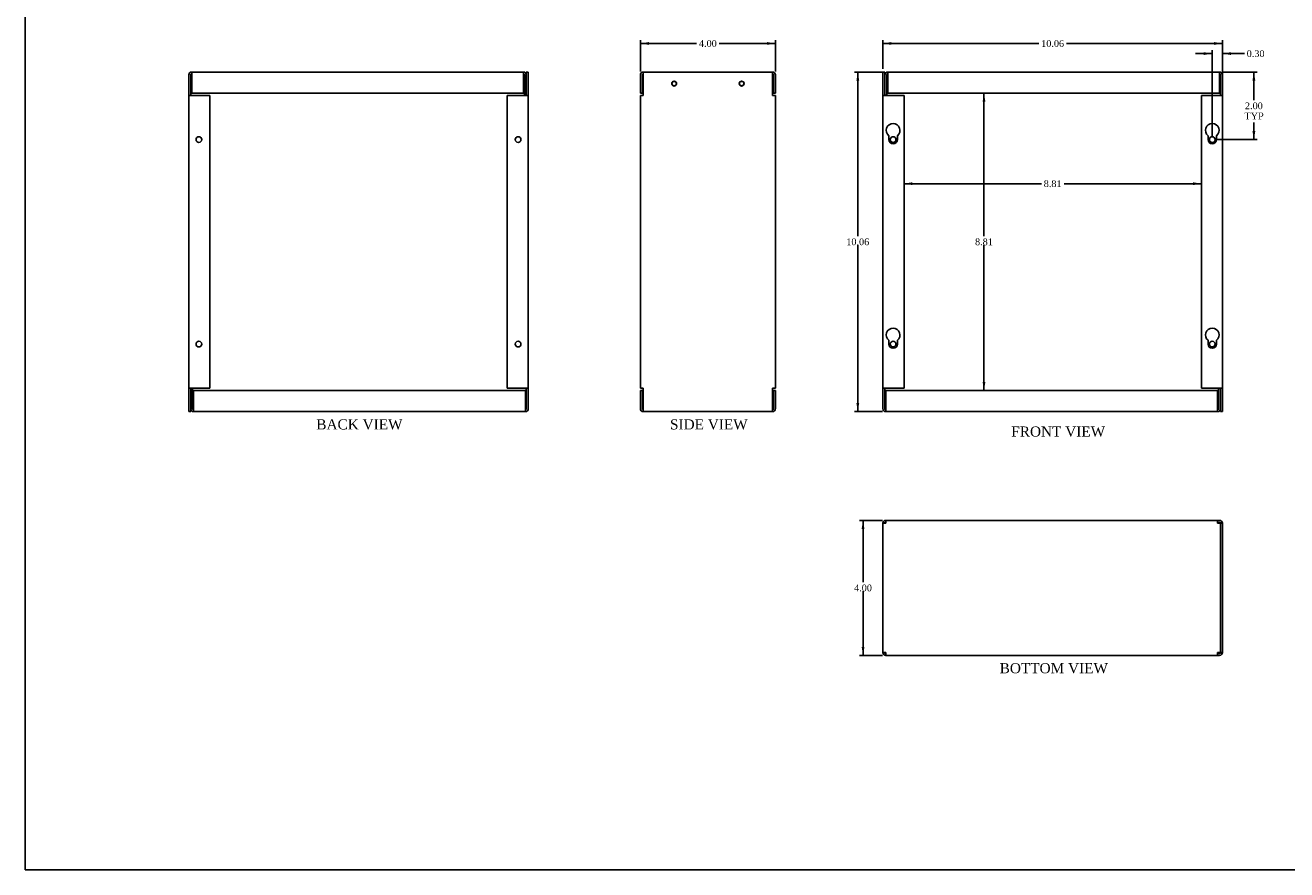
# Model space of a CAD drawing. Header units: inches. Extents: x 0.2 to 65.9, y -0.4 to 43.8.
# Tile 1 of 4: x 0.2 to 37.6, y 0.1 to 25.1. Entities that reach past the tile are written whole.
import ezdxf
from ezdxf.enums import TextEntityAlignment as Align

# ---------------------------------------------------------------- set-up
doc = ezdxf.new("R2010")
doc.units = ezdxf.units.IN
doc.header["$MEASUREMENT"] = 0
for name, color, linetype in [('COM71334-3', 7, 'Continuous'), ('COM71366-3', 7, 'Continuous'), ('Default', 7, 'Continuous')]:
    doc.layers.add(name, color=color, linetype=linetype)
doc.styles.add('SEACAD_Times_New_Roman', font='times.ttf')
doc.dimstyles.new('HAMMOND_(STH_-_42x28)', dxfattribs={"dimtxt": 0.2, "dimasz": 0.25, "dimexe": 0.1, "dimexo": 0.1, "dimgap": 0.05, "dimtad": 0, "dimtih": 1, "dimtoh": 1, "dimzin": 0, "dimdsep": 46, "dimtxsty": 'SEACAD_Times_New_Roman', "dimblk1": '_SE_FILLED', "dimblk2": '_SE_FILLED', "dimsah": 1, "dimcen": 0.1, "dimadec": 0, "dimazin": 0, "dimtfac": 0.8, "dimtofl": 0, "dimtmove": 0, "dimatfit": 3, "dimfxl": 1, "dimtolj": 1, "dimtzin": 0, "dimarcsym": 0})

# ---------------------------------------------------------------- blocks, each defined once
blk = doc.blocks.new('SE2')
at = {"layer": 'COM71334-3', "color": 7, "linetype": 'Continuous'}
for p, q in [((25.648, 23.744), (25.591, 23.744)), ((25.591, 23.744), (25.591, 23.048)), ((25.648, 23.744), (25.648, 23.048)), ((25.591, 14.377), (25.591, 23.048)), ((25.591, 23.048), (25.677, 23.048)), ((26.216, 23.048), (25.677, 23.048)), ((26.216, 14.377), (26.216, 23.048)), ((25.768, 21.856), (25.768, 21.744)), ((26.018, 21.744), (26.018, 21.856)), ((25.768, 15.793), (25.768, 15.681)), ((26.018, 15.681), (26.018, 15.793)), ((25.591, 14.377), (25.591, 13.767)), ((25.677, 14.377), (25.591, 14.377)), ((25.648, 14.377), (25.648, 13.767)), ((25.677, 14.377), (26.216, 14.377)), ((25.677, 14.306), (25.677, 13.767)), ((35.511, 14.306), (25.677, 14.306)), ((35.511, 13.767), (35.511, 14.306)), ((35.597, 14.363), (35.54, 14.363)), ((35.54, 14.363), (35.54, 13.767)), ((35.597, 14.363), (35.597, 13.767)), ((25.677, 13.681), (25.677, 13.767)), ((25.677, 13.681), (35.511, 13.681)), ((35.511, 13.767), (35.511, 13.681))]:
    blk.add_line(p, q, dxfattribs=at)
for centre in [(25.893, 21.744), (25.893, 15.681)]:
    blk.add_circle(centre, 0.085, dxfattribs=at)
for centre, radius, start, end in [((25.893, 22.016), 0.203, 308.0074, 231.9926), ((25.893, 21.744), 0.125, 180, 0), ((25.893, 15.953), 0.203, 308.0074, 231.9926), ((25.893, 15.681), 0.125, 180, 0), ((25.677, 13.767), 0.086, 180, 270), ((25.677, 13.767), 0.029, 180, 270), ((35.511, 13.767), 0.086, 270, 0), ((35.511, 13.767), 0.029, 270, 0)]:
    blk.add_arc(centre, radius, start, end, dxfattribs=at)
at = {"layer": 'COM71366-3', "color": 7, "linetype": 'Continuous'}
for p, q in [((25.648, 23.062), (25.648, 23.658)), ((25.705, 23.062), (25.705, 23.658)), ((35.568, 23.744), (25.734, 23.744)), ((25.734, 23.658), (25.734, 23.744)), ((25.734, 23.658), (25.734, 23.119)), ((35.568, 23.744), (35.568, 23.658)), ((35.568, 23.119), (35.568, 23.658)), ((35.597, 23.048), (35.597, 23.658)), ((35.654, 23.048), (35.654, 23.658)), ((25.648, 23.062), (25.705, 23.062)), ((25.734, 23.119), (35.568, 23.119)), ((35.568, 23.048), (35.029, 23.048)), ((35.029, 23.048), (35.029, 14.377)), ((35.568, 23.048), (35.654, 23.048)), ((35.654, 23.048), (35.654, 14.377)), ((35.227, 21.856), (35.227, 21.744)), ((35.477, 21.744), (35.477, 21.856)), ((35.227, 15.793), (35.227, 15.681)), ((35.477, 15.681), (35.477, 15.793)), ((35.029, 14.377), (35.568, 14.377)), ((35.654, 14.377), (35.568, 14.377)), ((35.597, 13.681), (35.597, 14.377)), ((35.654, 13.681), (35.654, 14.377)), ((35.597, 13.681), (35.654, 13.681))]:
    blk.add_line(p, q, dxfattribs=at)
for centre in [(35.352, 21.744), (35.352, 15.681)]:
    blk.add_circle(centre, 0.085, dxfattribs=at)
for centre, radius, start, end in [((25.734, 23.658), 0.086, 90, 180), ((25.734, 23.658), 0.029, 90, 180), ((35.568, 23.658), 0.086, 0, 90), ((35.568, 23.658), 0.029, 0, 90), ((35.352, 22.016), 0.203, 308.0074, 231.9926), ((35.352, 21.744), 0.125, 180, 0), ((35.352, 15.953), 0.203, 308.0074, 231.9926), ((35.352, 15.681), 0.125, 180, 0)]:
    blk.add_arc(centre, radius, start, end, dxfattribs=at)
blk = doc.blocks.new('SE4')
at = {"layer": 'COM71334-3', "color": 7, "linetype": 'Continuous'}
for p, q in [((18.489, 23.744), (22.317, 23.744)), ((18.489, 23.744), (18.489, 23.048)), ((22.317, 23.744), (22.317, 23.048)), ((18.403, 23.048), (18.489, 23.048)), ((18.403, 14.377), (18.403, 23.048)), ((22.317, 23.048), (22.403, 23.048)), ((22.403, 23.048), (22.403, 14.377)), ((18.489, 14.377), (18.403, 14.377)), ((18.403, 14.306), (18.46, 14.306)), ((18.403, 13.767), (18.403, 14.306)), ((18.46, 13.767), (18.46, 14.306)), ((18.489, 14.377), (18.489, 13.767)), ((22.317, 14.377), (22.317, 13.767)), ((22.403, 14.377), (22.317, 14.377)), ((22.403, 14.306), (22.346, 14.306)), ((22.346, 14.306), (22.346, 13.767)), ((22.403, 14.306), (22.403, 13.767)), ((18.489, 13.681), (18.489, 13.767)), ((18.489, 13.681), (22.317, 13.681)), ((22.317, 13.767), (22.317, 13.681))]:
    blk.add_line(p, q, dxfattribs=at)
for centre in [(19.403, 23.403), (21.403, 23.403)]:
    blk.add_circle(centre, 0.0725, dxfattribs=at)
for centre, radius, start, end in [((18.489, 13.767), 0.086, 180, 270), ((18.489, 13.767), 0.029, 180, 270), ((22.317, 13.767), 0.086, 270, 360), ((22.317, 13.767), 0.029, 270, 0)]:
    blk.add_arc(centre, radius, start, end, dxfattribs=at)
at = {"layer": 'COM71366-3', "color": 7, "linetype": 'Continuous'}
for p, q in [((18.403, 23.119), (18.403, 23.658)), ((18.46, 23.119), (18.46, 23.658)), ((22.346, 23.658), (22.346, 23.119)), ((22.403, 23.658), (22.403, 23.119)), ((18.403, 23.119), (18.46, 23.119)), ((22.403, 23.119), (22.346, 23.119))]:
    blk.add_line(p, q, dxfattribs=at)
for centre in [(19.403, 23.403), (21.403, 23.403)]:
    blk.add_circle(centre, 0.0655, dxfattribs=at)
for centre, radius, start, end in [((18.489, 23.658), 0.086, 90, 180), ((18.489, 23.658), 0.029, 90, 180), ((22.317, 23.658), 0.086, 0, 90), ((22.317, 23.658), 0.029, 0, 90)]:
    blk.add_arc(centre, radius, start, end, dxfattribs=at)
blk = doc.blocks.new('SE6')
at = {"layer": 'COM71334-3', "color": 7, "linetype": 'Continuous'}
for p, q in [((25.591, 10.368), (25.677, 10.368)), ((25.591, 6.54), (25.591, 10.368)), ((25.677, 10.368), (25.677, 10.454)), ((25.677, 10.454), (35.511, 10.454)), ((35.511, 10.454), (35.511, 10.368)), ((35.511, 10.368), (35.597, 10.368)), ((25.677, 6.54), (25.591, 6.54)), ((25.677, 6.454), (25.677, 6.54)), ((35.511, 6.454), (25.677, 6.454)), ((35.597, 6.54), (35.511, 6.54)), ((35.511, 6.54), (35.511, 6.454))]:
    blk.add_line(p, q, dxfattribs=at)
for centre, radius, start, end in [((25.677, 10.368), 0.086, 90, 180), ((25.677, 10.368), 0.029, 90, 180), ((25.677, 6.54), 0.086, 180, 270), ((25.677, 6.54), 0.029, 180, 270)]:
    blk.add_arc(centre, radius, start, end, dxfattribs=at)
at = {"layer": 'COM71366-3', "color": 7, "linetype": 'Continuous'}
for p, q in [((35.511, 10.454), (35.568, 10.454)), ((35.511, 10.397), (35.568, 10.397)), ((35.568, 10.368), (35.568, 10.397)), ((35.597, 10.368), (35.654, 10.368)), ((35.597, 6.54), (35.597, 10.368)), ((35.654, 6.54), (35.654, 10.368)), ((35.568, 6.511), (35.511, 6.511)), ((35.568, 6.454), (35.511, 6.454)), ((35.568, 6.511), (35.568, 6.54)), ((35.597, 6.54), (35.654, 6.54))]:
    blk.add_line(p, q, dxfattribs=at)
for centre, radius, start, end in [((35.568, 10.368), 0.086, 0, 90), ((35.568, 10.368), 0.029, 0, 90), ((35.568, 6.54), 0.086, 270, 0), ((35.568, 6.54), 0.029, 270, 0)]:
    blk.add_arc(centre, radius, start, end, dxfattribs=at)
blk = doc.blocks.new('DMBLK3')
at = {"layer": 'Default', "linetype": 'Continuous', "transparency": 16777216}
for points in [[(25.841, 24.634), (25.591, 24.592), (25.841, 24.551)], [(35.404, 24.634), (35.404, 24.551), (35.654, 24.592)]]:
    blk.add_hatch(color=7, dxfattribs=at).paths.add_polyline_path(points)
at = {"layer": 'Default', "color": 7, "linetype": 'Continuous', "transparency": 16777216}
for p, q in [((25.591, 23.844), (25.591, 24.692)), ((35.654, 23.758), (35.654, 24.692)), ((25.591, 24.592), (30.211, 24.592)), ((31.034, 24.592), (35.654, 24.592))]:
    blk.add_line(p, q, dxfattribs=at)
at = {"layer": 'Default', "color": 7, "linetype": 'Continuous', "transparency": 16777216, "style": 'SEACAD_Times_New_Roman'}
blk.add_text('10.06', height=0.2, dxfattribs=at).set_placement((30.281, 24.692), align=Align.TOP_LEFT)
blk = doc.blocks.new('_SE_FILLED')
at = {"color": 0}
blk.add_line((0, 0), (-1, 0), dxfattribs=at)
blk.add_solid([(0, 0), (-1, -0.1665), (-1, 0.1665), (0, 0)], dxfattribs=at)
blk = doc.blocks.new('DMBLK4')
at = {"layer": 'Default', "linetype": 'Continuous', "transparency": 16777216}
for points in [[(24.804, 23.494), (24.888, 23.494), (24.846, 23.744)], [(24.804, 13.931), (24.846, 13.681), (24.888, 13.931)]]:
    blk.add_hatch(color=7, dxfattribs=at).paths.add_polyline_path(points)
at = {"layer": 'Default', "color": 7, "linetype": 'Continuous', "transparency": 16777216}
for p, q in [((25.634, 23.744), (24.746, 23.744)), ((24.846, 23.744), (24.846, 18.883)), ((24.846, 18.613), (24.846, 13.681)), ((25.577, 13.681), (24.746, 13.681))]:
    blk.add_line(p, q, dxfattribs=at)
at = {"layer": 'Default', "color": 7, "linetype": 'Continuous', "transparency": 16777216, "style": 'SEACAD_Times_New_Roman'}
blk.add_text('10.06', height=0.2, dxfattribs=at).set_placement((24.505, 18.813), align=Align.TOP_LEFT)
blk = doc.blocks.new('DMBLK6')
at = {"layer": 'Default', "linetype": 'Continuous', "transparency": 16777216}
for points in [[(36.628, 23.494), (36.586, 23.744), (36.544, 23.494)], [(36.628, 21.994), (36.544, 21.994), (36.586, 21.744)]]:
    blk.add_hatch(color=7, dxfattribs=at).paths.add_polyline_path(points)
at = {"layer": 'Default', "color": 7, "linetype": 'Continuous', "transparency": 16777216}
for p, q in [((35.668, 23.744), (36.686, 23.744)), ((36.586, 23.744), (36.586, 22.914)), ((36.586, 22.252), (36.586, 21.744)), ((35.452, 21.744), (36.686, 21.744))]:
    blk.add_line(p, q, dxfattribs=at)
at = {"layer": 'Default', "color": 7, "linetype": 'Continuous', "transparency": 16777216, "style": 'SEACAD_Times_New_Roman'}
for s, p in [('2.00', (36.321, 22.844)), ('TYP', (36.306, 22.544))]:
    blk.add_text(s, height=0.2, dxfattribs=at).set_placement(p, align=Align.TOP_LEFT)
blk = doc.blocks.new('DMBLK7')
at = {"layer": 'Default', "linetype": 'Continuous', "transparency": 16777216}
for points in [[(35.102, 24.334), (35.102, 24.251), (35.352, 24.292)], [(35.904, 24.334), (35.654, 24.292), (35.904, 24.251)]]:
    blk.add_hatch(color=7, dxfattribs=at).paths.add_polyline_path(points)
at = {"layer": 'Default', "color": 7, "linetype": 'Continuous', "transparency": 16777216}
for p, q in [((35.352, 21.844), (35.352, 24.392)), ((35.654, 23.148), (35.654, 24.392)), ((35.352, 24.292), (34.852, 24.292)), ((36.203, 24.292), (35.654, 24.292)), ((36.203, 24.292), (36.303, 24.292))]:
    blk.add_line(p, q, dxfattribs=at)
at = {"layer": 'Default', "color": 7, "linetype": 'Continuous', "transparency": 16777216, "style": 'SEACAD_Times_New_Roman'}
blk.add_text('0.30', height=0.2, dxfattribs=at).set_placement((36.373, 24.392), align=Align.TOP_LEFT)
blk = doc.blocks.new('DMBLK8')
at = {"layer": 'Default', "linetype": 'Continuous', "transparency": 16777216}
for points in [[(24.96, 10.204), (25.043, 10.204), (25.001, 10.454)], [(24.96, 6.704), (25.001, 6.454), (25.043, 6.704)]]:
    blk.add_hatch(color=7, dxfattribs=at).paths.add_polyline_path(points)
at = {"layer": 'Default', "color": 7, "linetype": 'Continuous', "transparency": 16777216}
for p, q in [((25.577, 10.454), (24.901, 10.454)), ((25.001, 10.454), (25.001, 8.624)), ((25.001, 8.354), (25.001, 6.454)), ((25.577, 6.454), (24.901, 6.454))]:
    blk.add_line(p, q, dxfattribs=at)
at = {"layer": 'Default', "color": 7, "linetype": 'Continuous', "transparency": 16777216, "style": 'SEACAD_Times_New_Roman'}
blk.add_text('4.00', height=0.2, dxfattribs=at).set_placement((24.736, 8.554), align=Align.TOP_LEFT)
blk = doc.blocks.new('SE7')
at = {"layer": 'COM71334-3', "color": 7, "linetype": 'Continuous'}
for p, q in [((15.021, 23.744), (15.078, 23.744)), ((15.021, 23.744), (15.021, 23.048)), ((15.078, 23.744), (15.078, 23.048)), ((14.992, 23.048), (14.453, 23.048)), ((14.453, 23.048), (14.453, 14.377)), ((14.992, 23.048), (15.078, 23.048)), ((15.078, 23.048), (15.078, 14.377)), ((5.073, 14.363), (5.13, 14.363)), ((5.073, 13.767), (5.073, 14.363)), ((5.13, 13.767), (5.13, 14.363)), ((5.159, 14.306), (5.159, 13.767)), ((14.992, 14.306), (5.159, 14.306)), ((14.453, 14.377), (14.992, 14.377)), ((15.078, 14.377), (14.992, 14.377)), ((14.992, 13.767), (14.992, 14.306)), ((15.021, 14.377), (15.021, 13.767)), ((15.078, 14.377), (15.078, 13.767)), ((5.159, 13.681), (5.159, 13.767)), ((14.992, 13.681), (5.159, 13.681)), ((14.992, 13.767), (14.992, 13.681))]:
    blk.add_line(p, q, dxfattribs=at)
for centre in [(14.776, 21.744), (14.776, 15.681)]:
    blk.add_circle(centre, 0.085, dxfattribs=at)
for centre, radius, start, end in [((5.159, 13.767), 0.086, 180, 270), ((5.159, 13.767), 0.029, 180, 270), ((14.992, 13.767), 0.086, 270, 0), ((14.992, 13.767), 0.029, 270, 0)]:
    blk.add_arc(centre, radius, start, end, dxfattribs=at)
at = {"layer": 'COM71366-3', "color": 7, "linetype": 'Continuous'}
for p, q in [((5.016, 23.048), (5.016, 23.658)), ((5.073, 23.048), (5.073, 23.658)), ((5.102, 23.744), (14.935, 23.744)), ((5.102, 23.658), (5.102, 23.744)), ((5.102, 23.658), (5.102, 23.119)), ((14.935, 23.744), (14.935, 23.658)), ((14.935, 23.119), (14.935, 23.658)), ((14.964, 23.658), (14.964, 23.062)), ((15.021, 23.658), (15.021, 23.062)), ((5.016, 14.377), (5.016, 23.048)), ((5.016, 23.048), (5.102, 23.048)), ((5.102, 23.119), (14.935, 23.119)), ((5.641, 23.048), (5.102, 23.048)), ((5.641, 14.377), (5.641, 23.048)), ((15.021, 23.062), (14.964, 23.062)), ((5.016, 13.681), (5.016, 14.377)), ((5.102, 14.377), (5.016, 14.377)), ((5.073, 13.681), (5.073, 14.377)), ((5.102, 14.377), (5.641, 14.377)), ((5.073, 13.681), (5.016, 13.681))]:
    blk.add_line(p, q, dxfattribs=at)
for centre in [(5.318, 21.744), (5.318, 15.681)]:
    blk.add_circle(centre, 0.085, dxfattribs=at)
for centre, radius, start, end in [((5.102, 23.658), 0.086, 90, 180), ((5.102, 23.658), 0.029, 90, 180), ((14.935, 23.658), 0.086, 0, 90), ((14.935, 23.658), 0.029, 0, 90)]:
    blk.add_arc(centre, radius, start, end, dxfattribs=at)
blk = doc.blocks.new('DMBLK9')
at = {"layer": 'Default', "linetype": 'Continuous', "transparency": 16777216}
for points in [[(18.653, 24.634), (18.403, 24.592), (18.653, 24.551)], [(22.153, 24.634), (22.153, 24.551), (22.403, 24.592)]]:
    blk.add_hatch(color=7, dxfattribs=at).paths.add_polyline_path(points)
at = {"layer": 'Default', "color": 7, "linetype": 'Continuous', "transparency": 16777216}
for p, q in [((18.403, 23.758), (18.403, 24.692)), ((22.403, 23.758), (22.403, 24.692)), ((20.067, 24.592), (18.403, 24.592)), ((22.403, 24.592), (20.738, 24.592))]:
    blk.add_line(p, q, dxfattribs=at)
at = {"layer": 'Default', "color": 7, "linetype": 'Continuous', "transparency": 16777216, "style": 'SEACAD_Times_New_Roman'}
blk.add_text('4.00', height=0.2, dxfattribs=at).set_placement((20.137, 24.692), align=Align.TOP_LEFT)
blk = doc.blocks.new('DMBLK10')
at = {"layer": 'Default', "linetype": 'Continuous', "transparency": 16777216}
for points in [[(26.466, 20.394), (26.466, 20.478), (26.216, 20.436)], [(34.779, 20.394), (35.029, 20.436), (34.779, 20.478)]]:
    blk.add_hatch(color=7, dxfattribs=at).paths.add_polyline_path(points)
at = {"layer": 'Default', "color": 7, "linetype": 'Continuous', "transparency": 16777216}
for p, q in [((30.287, 20.436), (26.216, 20.436)), ((35.029, 20.436), (30.958, 20.436))]:
    blk.add_line(p, q, dxfattribs=at)
at = {"layer": 'Default', "color": 7, "linetype": 'Continuous', "transparency": 16777216, "style": 'SEACAD_Times_New_Roman'}
blk.add_text('8.81', height=0.2, dxfattribs=at).set_placement((30.357, 20.536), align=Align.TOP_LEFT)
blk = doc.blocks.new('DMBLK11')
at = {"layer": 'Default', "linetype": 'Continuous', "transparency": 16777216}
for points in [[(28.628, 22.869), (28.586, 23.119), (28.545, 22.869)], [(28.628, 14.556), (28.545, 14.556), (28.586, 14.306)]]:
    blk.add_hatch(color=7, dxfattribs=at).paths.add_polyline_path(points)
at = {"layer": 'Default', "color": 7, "linetype": 'Continuous', "transparency": 16777216}
for p, q in [((28.586, 23.119), (28.586, 18.883)), ((28.586, 18.613), (28.586, 14.306))]:
    blk.add_line(p, q, dxfattribs=at)
at = {"layer": 'Default', "color": 7, "linetype": 'Continuous', "transparency": 16777216, "style": 'SEACAD_Times_New_Roman'}
blk.add_text('8.81', height=0.2, dxfattribs=at).set_placement((28.321, 18.813), align=Align.TOP_LEFT)
blk = doc.blocks.new('BORDER')
at = {"layer": 'Default', "color": 7, "linetype": 'Continuous'}
for p, q in [((-41.86, 27.86), (-41.86, 0)), ((-41.86, 0), (0, 0))]:
    blk.add_line(p, q, dxfattribs=at)

msp = doc.modelspace()

# ---------------------------------------------------------------- block references
at = {"layer": 'Default', "color": 7, "xscale": 1.57, "yscale": 1.57, "zscale": 1.57}
msp.add_blockref('BORDER', (65.889, 0.099), dxfattribs=at)
at = {"layer": 'Default'}
for name in ['SE7', 'SE4', 'SE2', 'SE6']:
    msp.add_blockref(name, (0, 0), dxfattribs=at)

# ---------------------------------------------------------------- texts
at = {"layer": 'Default', "color": 7, "linetype": 'Continuous', "style": 'SEACAD_Times_New_Roman'}
for s, p in [('BACK VIEW', (8.796, 13.451)), ('SIDE VIEW', (19.279, 13.451)), ('FRONT VIEW', (29.395, 13.239)), ('BOTTOM VIEW', (29.051, 6.224))]:
    msp.add_text(s, height=0.3, dxfattribs=at).set_placement(p, align=Align.TOP_LEFT)

# ---------------------------------------------------------------- dimensions: what is measured, and where the dimension line sits
at = {"layer": 'Default', "color": 7, "linetype": 'Continuous'}
for base, p1, p2, picture, middle in [((18.403, 24.592), (22.403, 23.658), (18.403, 23.658), 'DMBLK9', (20.403, 24.592)), ((35.654, 24.592), (25.591, 23.744), (35.654, 23.658), 'DMBLK3', (30.622, 24.592)), ((26.216, 20.436), (35.029, 23.048), (26.216, 23.048), 'DMBLK10', (30.622, 20.436))]:
    dim = msp.add_linear_dim(base=base, p1=p1, p2=p2, text='\\A1;<>', dimstyle='HAMMOND_(STH_-_42x28)', dxfattribs=at)
    dim.commit()
    dim.dimension.update_dxf_attribs({"geometry": picture, "text_midpoint": middle, "dimtype": 160})
dim = msp.add_linear_dim(base=(35.352, 24.292), p1=(35.654, 23.048), p2=(35.352, 21.744), text='\\A1;<>', dimstyle='HAMMOND_(STH_-_42x28)', override={"dimtmove": 1}, dxfattribs=at)
dim.commit()
dim.dimension.update_dxf_attribs({"geometry": 'DMBLK7', "text_midpoint": (36.303, 24.292), "dimtype": 160})
for base, p1, p2, angle, text, picture, middle, dimtype in [((24.846, 13.681), (25.734, 23.744), (25.677, 13.681), 90, '\\A1;<>', 'DMBLK4', (24.846, 18.713), 160), ((36.586, 21.744), (35.568, 23.744), (35.352, 21.744), 90, '\\A1;<>\\PTYP', 'DMBLK6', (36.586, 22.744), 160), ((28.586, 14.306), (25.734, 23.119), (25.677, 14.306), 90, '\\A1;<>', 'DMBLK11', (28.586, 18.713), 160), ((25.001, 10.454), (25.677, 10.454), (25.677, 6.454), 270, '\\A1;<>', 'DMBLK8', (25.001, 8.454), 161)]:
    dim = msp.add_linear_dim(base=base, p1=p1, p2=p2, angle=angle, text=text, dimstyle='HAMMOND_(STH_-_42x28)', dxfattribs=at)
    dim.commit()
    dim.dimension.update_dxf_attribs({"geometry": picture, "text_midpoint": middle, "dimtype": dimtype})

doc.saveas('drawing.dxf')
